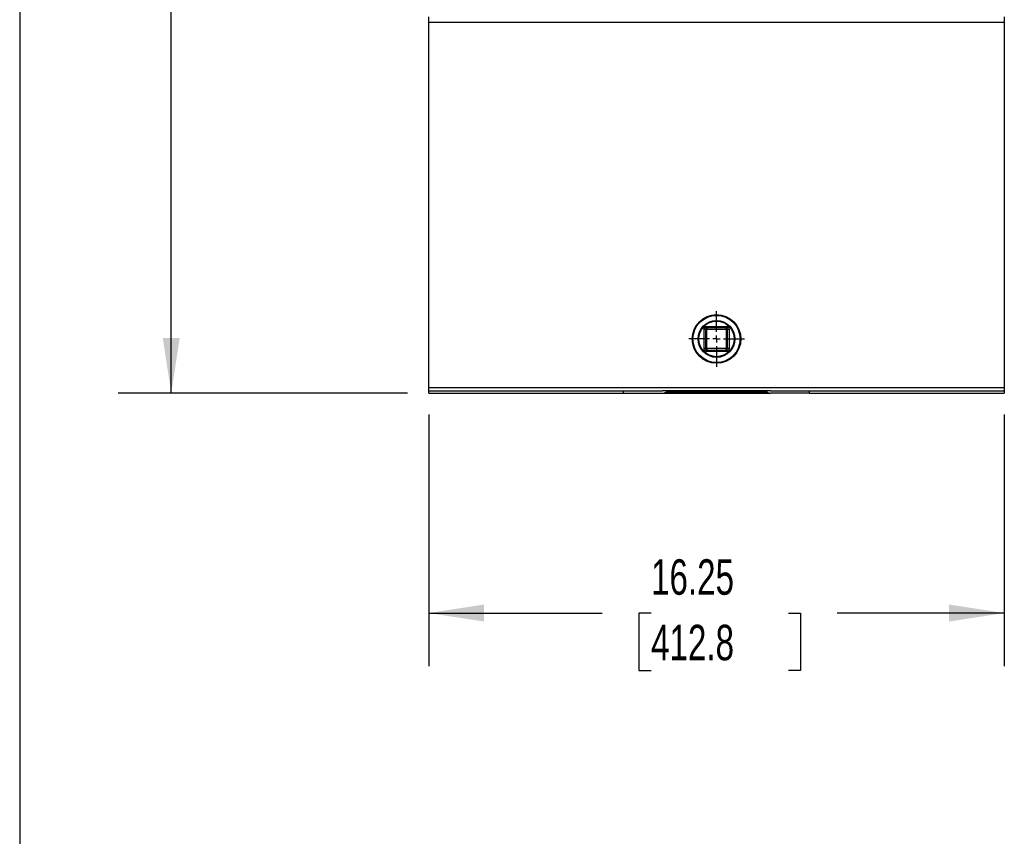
# Model space of a CAD drawing. Header units: inches. Extents: x 3 to 129, y 3 to 99.
# Tile 2 of 30: x 3 to 31, y 46 to 69. Entities that reach past the tile are written whole.
import ezdxf

# ---------------------------------------------------------------- set-up
doc = ezdxf.new("R2010")
doc.units = ezdxf.units.IN
doc.header["$LTSCALE"] = 12
doc.header["$MEASUREMENT"] = 0
doc.linetypes.add('CENTERX2', pattern=[0.8, 0.5, -0.1, 0.1, -0.1])
doc.layers.add('CENTER', color=40, linetype='CENTERX2')
doc.layers.add('DIMENSIONS', color=140, linetype='Continuous', lineweight=25)
doc.layers.add('TEXT', color=140, linetype='Continuous', lineweight=25)
doc.styles.add('SLDTEXTSTYLE0', font='TXT', dxfattribs={"width": 0.7})
doc.dimstyles.new('SLDDIMSTYLE0', dxfattribs={"dimtxt": 1.019531, "dimasz": 1.56, "dimexe": 0, "dimexo": 0.0625, "dimgap": 0.254883, "dimtad": 0, "dimtih": 1, "dimtoh": 1, "dimrnd": 1e-09, "dimzin": 12, "dimdsep": 46, "dimtxsty": 'SLDTEXTSTYLE0', "dimsah": 1, "dimcen": 0.09, "dimadec": 0, "dimazin": 3, "dimtfac": 1, "dimtofl": 0, "dimtmove": 0, "dimatfit": 3, "dimfxl": 0, "dimfrac": 2, "dimtolj": 1, "dimtzin": 12, "dimarcsym": 0})

# ---------------------------------------------------------------- blocks, each defined once
blk = doc.blocks.new('_D')
at = {"layer": 'DIMENSIONS'}
for p, q in [((14.375, 86.592), (5.779, 86.592)), ((7.279, 86.592), (7.279, 75.668)), ((5.341, 73.819), (4.998, 73.819)), ((4.998, 73.819), (4.998, 72.199)), ((9.218, 73.819), (9.561, 73.819)), ((9.561, 73.819), (9.561, 72.199)), ((4.998, 72.199), (5.341, 72.199)), ((9.561, 72.199), (9.218, 72.199)), ((7.279, 58.834), (7.279, 71.97)), ((13.95, 58.834), (5.779, 58.834))]:
    blk.add_line(p, q, dxfattribs=at)
for points in [[(7.279, 86.592), (7.039, 85.032), (7.519, 85.032)], [(7.279, 58.834), (7.519, 60.394), (7.039, 60.394)]]:
    blk.add_solid(points, dxfattribs=at)
at = {"layer": 'DIMENSIONS', "char_height": 1, "attachment_point": 1, "style": 'SLDTEXTSTYLE0'}
for s, insert in [('27.76', (5.341, 75.336)), ('705.1', (5.341, 73.488))]:
    blk.add_mtext(s, dxfattribs=dict(at, insert=insert))
blk = doc.blocks.new('_D_1')
at = {"layer": 'DIMENSIONS'}
for p, q in [((14.55, 58.234), (14.55, 51.128)), ((30.8, 58.234), (30.8, 51.128)), ((14.55, 52.628), (19.444, 52.628)), ((20.826, 52.628), (20.483, 52.628)), ((20.483, 52.628), (20.483, 51.007)), ((24.703, 52.628), (25.046, 52.628)), ((25.046, 52.628), (25.046, 51.007)), ((30.8, 52.628), (26.085, 52.628)), ((20.483, 51.007), (20.826, 51.007)), ((25.046, 51.007), (24.703, 51.007))]:
    blk.add_line(p, q, dxfattribs=at)
for points in [[(14.55, 52.628), (16.11, 52.388), (16.11, 52.868)], [(30.8, 52.628), (29.24, 52.868), (29.24, 52.388)]]:
    blk.add_solid(points, dxfattribs=at)
at = {"layer": 'DIMENSIONS', "char_height": 1, "attachment_point": 1, "style": 'SLDTEXTSTYLE0'}
for s, insert in [('16.25', (20.826, 54.145)), ('412.8', (20.826, 52.296))]:
    blk.add_mtext(s, dxfattribs=dict(at, insert=insert))
blk = doc.blocks.new('SW_CENTERMARKSYMBOL_1')
at = {"layer": 'CENTER', "color": 0}
for p, q in [((0, 0.2), (0, 0.7865)), ((-0.2, 0), (-0.7865, 0)), ((0, 0), (-0.1, 0)), ((0, 0), (0, 0.1)), ((0, 0), (0, -0.1)), ((0, 0), (0.1, 0)), ((0.2, 0), (0.7865, 0)), ((0, -0.2), (0, -0.7865))]:
    blk.add_line(p, q, dxfattribs=at)

msp = doc.modelspace()

# ---------------------------------------------------------------- linework, layer by layer
for p, q in [((14.55, 69.294), (14.55, 69.45)), ((30.8, 69.294), (14.55, 69.294)), ((14.55, 58.99), (14.55, 69.294)), ((30.8, 69.45), (30.8, 69.294)), ((30.8, 69.294), (30.8, 58.99)), ((22.363, 60.635), (22.323, 60.635)), ((22.323, 60.09), (22.323, 60.635)), ((22.403, 60.635), (22.363, 60.635)), ((22.363, 60.635), (22.363, 60.09)), ((22.403, 60.675), (22.403, 60.715)), ((22.403, 60.715), (22.948, 60.715)), ((22.403, 60.675), (22.403, 60.635)), ((22.948, 60.675), (22.403, 60.675)), ((22.403, 60.09), (22.403, 60.635)), ((22.403, 60.635), (22.948, 60.635)), ((22.948, 60.675), (22.948, 60.715)), ((22.948, 60.635), (22.948, 60.675)), ((22.988, 60.635), (22.948, 60.635)), ((22.948, 60.635), (22.948, 60.09)), ((22.988, 60.09), (22.988, 60.635)), ((22.988, 60.635), (23.028, 60.635)), ((23.028, 60.635), (23.028, 60.09)), ((22.363, 60.09), (22.323, 60.09)), ((22.363, 60.09), (22.403, 60.09)), ((22.403, 60.09), (22.403, 60.05)), ((22.948, 60.09), (22.403, 60.09)), ((22.403, 60.05), (22.948, 60.05)), ((22.403, 60.05), (22.403, 60.01)), ((22.948, 60.09), (22.988, 60.09)), ((22.948, 60.05), (22.948, 60.09)), ((22.948, 60.05), (22.948, 60.01)), ((23.028, 60.09), (22.988, 60.09)), ((22.948, 60.01), (22.403, 60.01)), ((14.55, 58.99), (30.8, 58.99)), ((14.55, 58.9), (14.55, 58.99)), ((30.8, 58.99), (30.8, 58.9)), ((14.55, 58.9), (20.05, 58.9)), ((14.55, 58.834), (14.55, 58.9)), ((14.55, 58.834), (20.05, 58.834)), ((20.05, 58.834), (20.05, 58.9)), ((20.05, 58.9), (21.148, 58.9)), ((20.05, 58.834), (21.148, 58.834)), ((24.203, 58.9), (21.148, 58.9)), ((21.148, 58.834), (24.203, 58.834)), ((21.25, 58.9), (21.25, 58.863)), ((24.101, 58.863), (21.25, 58.863)), ((24.101, 58.863), (24.101, 58.9)), ((24.203, 58.9), (25.3, 58.9)), ((25.3, 58.834), (24.203, 58.834)), ((25.3, 58.834), (25.3, 58.9)), ((25.3, 58.9), (30.8, 58.9)), ((25.3, 58.834), (30.8, 58.834)), ((30.8, 58.9), (30.8, 58.834))]:
    msp.add_line(p, q)
for radius in [0.686, 0.666, 0.52, 0.5]:
    msp.add_circle((22.675, 60.363), radius)
for centre, start, end in [((22.403, 60.635), 90, 180), ((22.948, 60.635), 0, 90), ((22.403, 60.09), 180, 270), ((22.948, 60.09), 270, 0)]:
    msp.add_arc(centre, 0.04, start, end)
for centre, start_param, end_param in [((21.148, 58.99), 4.712389, 5.327346), ((24.203, 58.99), 4.097432, 4.712389)]:
    msp.add_ellipse(centre, major_axis=(0.177, 0), ratio=0.883046, start_param=start_param, end_param=end_param)
for points in [[(22.323, 60.635), (22.323, 60.637), (22.323, 60.64), (22.323, 60.645), (22.324, 60.65), (22.325, 60.655), (22.327, 60.66), (22.33, 60.668), (22.335, 60.68), (22.346, 60.692), (22.359, 60.703), (22.371, 60.709), (22.383, 60.713), (22.393, 60.715), (22.399, 60.715), (22.403, 60.715)], [(22.948, 60.715), (22.949, 60.715), (22.953, 60.715), (22.958, 60.715), (22.963, 60.714), (22.968, 60.713), (22.972, 60.712), (22.981, 60.709), (22.992, 60.703), (23.005, 60.692), (23.015, 60.68), (23.022, 60.667), (23.025, 60.655), (23.027, 60.645), (23.028, 60.639), (23.028, 60.635)], [(22.403, 60.01), (22.401, 60.01), (22.398, 60.01), (22.393, 60.011), (22.388, 60.012), (22.383, 60.013), (22.378, 60.014), (22.37, 60.017), (22.359, 60.023), (22.346, 60.033), (22.335, 60.046), (22.329, 60.059), (22.325, 60.07), (22.323, 60.08), (22.323, 60.087), (22.323, 60.09)], [(23.028, 60.09), (23.028, 60.089), (23.028, 60.085), (23.027, 60.08), (23.026, 60.075), (23.025, 60.07), (23.024, 60.066), (23.021, 60.057), (23.015, 60.046), (23.005, 60.033), (22.992, 60.023), (22.979, 60.016), (22.968, 60.013), (22.958, 60.011), (22.951, 60.01), (22.948, 60.01)]]:
    msp.add_open_spline(points, degree=3, knots=[0, 0, 0, 0, 0.040276, 0.080243, 0.120059, 0.159884, 0.199878, 0.240199, 0.370044, 0.500057, 0.629903, 0.759916, 0.840121, 0.919722, 1, 1, 1, 1])
at = {"layer": 'TEXT'}
msp.add_line((3, 99), (3, 3), dxfattribs=at)

# ---------------------------------------------------------------- block references
at = {"layer": 'CENTER'}
msp.add_blockref('SW_CENTERMARKSYMBOL_1', (22.675, 60.363), dxfattribs=at)

# ---------------------------------------------------------------- dimensions: what is measured, and where the dimension line sits
at = {"layer": 'DIMENSIONS'}
dim = msp.add_linear_dim(base=(7.279, 86.592), p1=(14.55, 58.834), p2=(14.975, 86.592), angle=90, dimstyle='SLDDIMSTYLE0', dxfattribs=at)
dim.commit()
dim.dimension.update_dxf_attribs({"geometry": '_D', "text_midpoint": (7.279, 73.819), "dimtype": 160})
dim = msp.add_linear_dim(base=(30.8, 52.628), p1=(14.55, 58.834), p2=(30.8, 58.834), dimstyle='SLDDIMSTYLE0', dxfattribs=at)
dim.commit()
dim.dimension.update_dxf_attribs({"geometry": '_D_1', "text_midpoint": (22.764, 52.628), "dimtype": 160})

doc.saveas('drawing.dxf')
